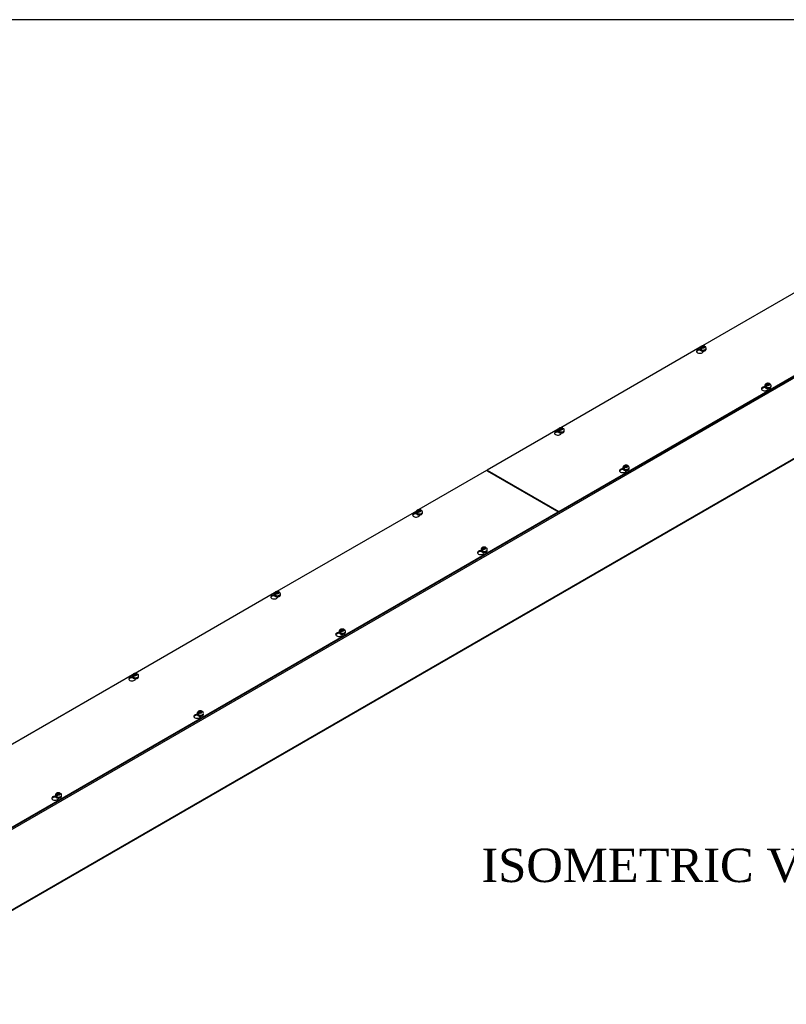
# Model space of a CAD drawing. Header units: inches. Extents: x 1 to 299, y -2 to 199.
# Tile 7 of 8: x 206 to 252, y 140 to 199. Entities that reach past the tile are written whole.
import ezdxf
from ezdxf.enums import TextEntityAlignment as Align

# ---------------------------------------------------------------- set-up
doc = ezdxf.new("R2010")
doc.units = ezdxf.units.IN
doc.header["$MEASUREMENT"] = 0
for name, color, linetype in [('COM56308-3', 7, 'Continuous'), ('COM56349-2', 7, 'Continuous'), ('Default', 7, 'Continuous'), ('SCS19515', 7, 'Continuous')]:
    doc.layers.add(name, color=color, linetype=linetype)
doc.styles.add('SEACAD_Times_New_Roman', font='times.ttf')

# ---------------------------------------------------------------- blocks, each defined once
blk = doc.blocks.new('SE2')
at = {"layer": 'COM56308-3', "color": 7, "linetype": 'Continuous'}
for p, q in [((237.91, 169.51), (280.293, 193.979)), ((237.91, 169.463), (280.293, 193.932)), ((254.851, 184.231), (246.509, 179.415)), ((246.366, 179.332), (238.023, 174.516)), ((246.368, 179.16), (246.368, 179.168)), ((246.373, 179.162), (246.368, 179.16)), ((246.545, 179.076), (246.545, 179.104)), ((250.25, 176.919), (250.25, 176.928)), ((250.254, 176.922), (250.25, 176.919)), ((250.427, 176.835), (250.427, 176.863)), ((237.881, 174.433), (233.631, 171.98)), ((237.883, 174.261), (237.883, 174.269)), ((237.888, 174.263), (237.883, 174.261)), ((238.06, 174.177), (238.06, 174.205)), ((241.764, 172.02), (241.764, 172.029)), ((241.769, 172.023), (241.764, 172.02)), ((233.587, 171.955), (229.538, 169.617)), ((237.866, 169.484), (233.587, 171.955)), ((233.631, 171.98), (237.91, 169.51)), ((233.631, 171.934), (233.631, 171.98)), ((233.631, 171.934), (237.91, 169.463)), ((241.941, 171.936), (241.941, 171.964)), ((195.484, 145.015), (237.866, 169.484)), ((195.484, 144.968), (237.866, 169.438)), ((229.395, 169.534), (221.053, 164.718)), ((229.398, 169.362), (229.398, 169.37)), ((229.402, 169.364), (229.398, 169.362)), ((229.575, 169.278), (229.575, 169.306)), ((237.866, 169.438), (237.866, 169.484)), ((237.91, 169.463), (237.91, 169.51)), ((233.279, 167.121), (233.279, 167.13)), ((233.284, 167.124), (233.279, 167.121)), ((233.456, 167.037), (233.456, 167.065)), ((220.91, 164.635), (212.568, 159.819)), ((220.913, 164.463), (220.913, 164.471)), ((220.917, 164.465), (220.913, 164.463)), ((221.089, 164.379), (221.089, 164.407)), ((224.794, 162.222), (224.794, 162.231)), ((224.799, 162.225), (224.794, 162.222)), ((224.971, 162.138), (224.971, 162.166)), ((212.425, 159.736), (204.082, 154.92)), ((212.427, 159.564), (212.427, 159.572)), ((212.432, 159.566), (212.427, 159.564)), ((212.604, 159.48), (212.604, 159.508)), ((216.309, 157.323), (216.309, 157.332)), ((216.313, 157.326), (216.309, 157.323)), ((216.485, 157.239), (216.485, 157.267)), ((207.823, 152.424), (207.823, 152.433)), ((207.828, 152.427), (207.823, 152.424)), ((208, 152.34), (208, 152.368))]:
    blk.add_line(p, q, dxfattribs=at)
for centre, start_param, end_param in [((246.344, 179.09), 1.535951, 6.405229), ((246.344, 179.043), 1.448753, 2.941717), ((250.225, 176.849), 1.53437, 6.405229), ((250.225, 176.803), 1.448753, 2.941717), ((237.858, 174.191), 1.535951, 6.405229), ((237.858, 174.144), 1.448753, 2.941717), ((241.74, 171.95), 1.53437, 6.405229), ((241.74, 171.904), 1.448753, 2.941717), ((229.373, 169.292), 1.535951, 6.405229), ((229.373, 169.245), 1.448753, 2.941717), ((233.254, 167.051), 1.53437, 6.405229), ((233.254, 167.005), 1.448753, 2.941717), ((220.888, 164.393), 1.535951, 6.405229), ((220.888, 164.346), 1.448753, 2.941717), ((224.769, 162.152), 1.53437, 6.405229), ((224.769, 162.106), 1.448753, 2.941717), ((212.403, 159.494), 1.535951, 6.405229), ((212.403, 159.447), 1.448753, 2.941717), ((216.284, 157.253), 1.53437, 6.405229), ((216.284, 157.207), 1.448753, 2.941717), ((207.799, 152.354), 1.53437, 6.405229), ((207.799, 152.308), 1.448753, 2.941717)]:
    blk.add_ellipse(centre, major_axis=(0.203, 0), ratio=0.57735, start_param=start_param, end_param=end_param, dxfattribs=at)
at = {"layer": 'COM56349-2', "color": 7, "linetype": 'Continuous'}
for p, q in [((280.337, 193.862), (195.484, 144.872)), ((195.466, 140.028), (280.319, 189.018)), ((195.484, 140.067), (280.337, 189.057)), ((250.147, 176.911), (250.037, 176.847)), ((241.662, 172.012), (241.552, 171.948)), ((233.645, 171.926), (233.641, 171.923)), ((233.67, 171.911), (233.666, 171.909)), ((233.959, 171.74), (233.963, 171.742)), ((233.999, 171.717), (234.003, 171.719)), ((237.579, 169.654), (237.575, 169.652)), ((237.866, 169.482), (237.872, 169.485)), ((233.177, 167.113), (233.067, 167.049)), ((224.692, 162.214), (224.582, 162.15)), ((216.206, 157.315), (216.096, 157.251)), ((207.721, 152.416), (207.611, 152.352))]:
    blk.add_line(p, q, dxfattribs=at)
at = {"layer": 'SCS19515', "color": 7, "linetype": 'Continuous'}
for p, q in [((246.349, 179.27), (246.349, 179.221)), ((246.456, 179.261), (246.385, 179.22)), ((246.48, 179.336), (246.449, 179.318)), ((246.48, 179.376), (246.55, 179.376)), ((246.48, 179.336), (246.48, 179.376)), ((246.48, 179.336), (246.48, 179.285)), ((246.48, 179.315), (246.55, 179.315)), ((246.492, 179.294), (246.523, 179.312)), ((246.592, 179.312), (246.523, 179.312)), ((246.58, 179.394), (246.55, 179.376)), ((246.55, 179.315), (246.55, 179.376)), ((246.592, 179.339), (246.55, 179.315)), ((246.592, 179.352), (246.623, 179.369)), ((246.592, 179.352), (246.592, 179.312)), ((246.724, 179.221), (246.724, 179.27)), ((250.23, 177.029), (250.23, 176.98)), ((250.338, 177.02), (250.267, 176.979)), ((250.362, 177.095), (250.331, 177.077)), ((250.362, 177.135), (250.431, 177.135)), ((250.362, 177.095), (250.362, 177.135)), ((250.362, 177.095), (250.362, 177.044)), ((250.362, 177.074), (250.431, 177.074)), ((250.373, 177.053), (250.404, 177.07)), ((250.474, 177.07), (250.404, 177.07)), ((250.462, 177.153), (250.431, 177.135)), ((250.431, 177.074), (250.431, 177.135)), ((250.474, 177.098), (250.431, 177.074)), ((250.474, 177.111), (250.505, 177.128)), ((250.474, 177.111), (250.474, 177.07)), ((250.605, 176.98), (250.605, 177.029)), ((237.863, 174.371), (237.863, 174.322)), ((237.971, 174.362), (237.9, 174.321)), ((237.995, 174.437), (237.964, 174.419)), ((237.995, 174.477), (238.064, 174.477)), ((237.995, 174.437), (237.995, 174.477)), ((237.995, 174.437), (237.995, 174.386)), ((237.995, 174.416), (238.064, 174.416)), ((238.006, 174.395), (238.037, 174.413)), ((238.107, 174.413), (238.037, 174.413)), ((238.095, 174.495), (238.064, 174.477)), ((238.064, 174.416), (238.064, 174.477)), ((238.107, 174.44), (238.064, 174.416)), ((238.107, 174.453), (238.138, 174.471)), ((238.107, 174.453), (238.107, 174.413)), ((238.238, 174.322), (238.238, 174.371)), ((241.745, 172.13), (241.745, 172.081)), ((241.853, 172.121), (241.781, 172.08)), ((241.876, 172.196), (241.846, 172.178)), ((241.876, 172.236), (241.946, 172.236)), ((241.876, 172.196), (241.876, 172.236)), ((241.876, 172.196), (241.876, 172.145)), ((241.876, 172.175), (241.946, 172.175)), ((241.888, 172.154), (241.919, 172.171)), ((241.988, 172.171), (241.919, 172.171)), ((241.977, 172.254), (241.946, 172.236)), ((241.946, 172.175), (241.946, 172.236)), ((241.988, 172.199), (241.946, 172.175)), ((241.988, 172.212), (242.019, 172.229)), ((241.988, 172.212), (241.988, 172.171)), ((242.12, 172.081), (242.12, 172.13)), ((229.378, 169.472), (229.378, 169.423)), ((229.486, 169.463), (229.414, 169.422)), ((229.51, 169.538), (229.479, 169.52)), ((229.51, 169.578), (229.579, 169.578)), ((229.51, 169.538), (229.51, 169.578)), ((229.51, 169.538), (229.51, 169.487)), ((229.51, 169.517), (229.579, 169.517)), ((229.521, 169.496), (229.552, 169.514)), ((229.622, 169.514), (229.552, 169.514)), ((229.61, 169.596), (229.579, 169.578)), ((229.579, 169.517), (229.579, 169.578)), ((229.622, 169.541), (229.579, 169.517)), ((229.622, 169.554), (229.652, 169.572)), ((229.622, 169.554), (229.622, 169.514)), ((229.753, 169.423), (229.753, 169.472)), ((233.391, 167.297), (233.36, 167.279)), ((233.391, 167.337), (233.461, 167.337)), ((233.391, 167.297), (233.391, 167.337)), ((233.391, 167.297), (233.391, 167.246)), ((233.391, 167.276), (233.461, 167.276)), ((233.492, 167.355), (233.461, 167.337)), ((233.461, 167.276), (233.461, 167.337)), ((233.503, 167.3), (233.461, 167.276)), ((233.503, 167.313), (233.534, 167.33)), ((233.503, 167.313), (233.503, 167.272)), ((233.26, 167.231), (233.26, 167.182)), ((233.367, 167.222), (233.296, 167.181)), ((233.403, 167.255), (233.434, 167.272)), ((233.503, 167.272), (233.434, 167.272)), ((233.635, 167.182), (233.635, 167.231)), ((220.893, 164.573), (220.893, 164.524)), ((221, 164.564), (220.929, 164.523)), ((221.024, 164.639), (220.993, 164.621)), ((221.024, 164.679), (221.094, 164.679)), ((221.024, 164.639), (221.024, 164.679)), ((221.024, 164.639), (221.024, 164.588)), ((221.024, 164.618), (221.094, 164.618)), ((221.036, 164.597), (221.067, 164.615)), ((221.136, 164.615), (221.067, 164.615)), ((221.125, 164.697), (221.094, 164.679)), ((221.094, 164.618), (221.094, 164.679)), ((221.136, 164.643), (221.094, 164.618)), ((221.136, 164.655), (221.167, 164.673)), ((221.136, 164.655), (221.136, 164.615)), ((221.268, 164.524), (221.268, 164.573)), ((224.774, 162.332), (224.774, 162.283)), ((224.882, 162.323), (224.811, 162.282)), ((224.906, 162.398), (224.875, 162.38)), ((224.906, 162.438), (224.975, 162.438)), ((224.906, 162.398), (224.906, 162.438)), ((224.906, 162.398), (224.906, 162.347)), ((224.906, 162.377), (224.975, 162.377)), ((224.918, 162.356), (224.948, 162.374)), ((225.018, 162.374), (224.948, 162.374)), ((225.006, 162.456), (224.975, 162.438)), ((224.975, 162.377), (224.975, 162.438)), ((225.018, 162.401), (224.975, 162.377)), ((225.018, 162.414), (225.049, 162.431)), ((225.018, 162.414), (225.018, 162.374)), ((225.149, 162.283), (225.149, 162.332)), ((212.407, 159.674), (212.407, 159.625)), ((212.515, 159.665), (212.444, 159.624)), ((212.539, 159.74), (212.508, 159.722)), ((212.539, 159.78), (212.609, 159.78)), ((212.539, 159.74), (212.539, 159.78)), ((212.539, 159.74), (212.539, 159.689)), ((212.539, 159.719), (212.609, 159.719)), ((212.551, 159.698), (212.581, 159.716)), ((212.651, 159.716), (212.581, 159.716)), ((212.639, 159.798), (212.609, 159.78)), ((212.609, 159.719), (212.609, 159.78)), ((212.651, 159.744), (212.609, 159.719)), ((212.651, 159.756), (212.682, 159.774)), ((212.651, 159.756), (212.651, 159.716)), ((212.782, 159.625), (212.782, 159.674)), ((216.289, 157.433), (216.289, 157.384)), ((216.397, 157.424), (216.325, 157.383)), ((216.421, 157.499), (216.39, 157.481)), ((216.421, 157.539), (216.49, 157.539)), ((216.421, 157.499), (216.421, 157.539)), ((216.421, 157.499), (216.421, 157.448)), ((216.421, 157.478), (216.49, 157.478)), ((216.432, 157.457), (216.463, 157.475)), ((216.533, 157.475), (216.463, 157.475)), ((216.521, 157.557), (216.49, 157.539)), ((216.49, 157.478), (216.49, 157.539)), ((216.533, 157.502), (216.49, 157.478)), ((216.533, 157.515), (216.563, 157.532)), ((216.533, 157.515), (216.533, 157.475)), ((216.664, 157.384), (216.664, 157.433)), ((207.935, 152.6), (207.905, 152.582)), ((207.935, 152.64), (208.005, 152.64)), ((207.935, 152.6), (207.935, 152.64)), ((207.935, 152.6), (207.935, 152.549)), ((207.935, 152.579), (208.005, 152.579)), ((207.947, 152.558), (207.978, 152.576)), ((208.047, 152.576), (207.978, 152.576)), ((208.036, 152.658), (208.005, 152.64)), ((208.005, 152.579), (208.005, 152.64)), ((208.047, 152.603), (208.005, 152.579)), ((208.047, 152.616), (208.078, 152.634)), ((208.047, 152.616), (208.047, 152.576)), ((207.804, 152.534), (207.804, 152.485)), ((207.912, 152.525), (207.84, 152.484)), ((208.179, 152.485), (208.179, 152.534))]:
    blk.add_line(p, q, dxfattribs=at)
for centre, radius, start, end in [((246.527, 179.197), 0.144, 122.64314, 170.97254), ((246.569, 179.173), 0.144, 122.64346, 170.97222), ((246.597, 179.272), 0.125, 359.54909, 52.50706), ((250.408, 176.956), 0.144, 122.64314, 170.97254), ((250.451, 176.932), 0.144, 122.64346, 170.97222), ((250.479, 177.031), 0.125, 359.54909, 52.50706), ((238.041, 174.298), 0.144, 122.64314, 170.97254), ((238.084, 174.274), 0.144, 122.64346, 170.97222), ((238.112, 174.373), 0.125, 359.54909, 52.50706), ((241.923, 172.057), 0.144, 122.64314, 170.97254), ((241.966, 172.033), 0.144, 122.64346, 170.97222), ((241.994, 172.132), 0.125, 359.54909, 52.50706), ((229.556, 169.399), 0.144, 122.64314, 170.97254), ((229.599, 169.375), 0.144, 122.64346, 170.97222), ((229.627, 169.474), 0.125, 359.54909, 52.50706), ((233.438, 167.158), 0.144, 122.64314, 170.97254), ((233.509, 167.233), 0.125, 359.54909, 52.50706), ((233.48, 167.134), 0.144, 122.64346, 170.97222), ((221.071, 164.5), 0.144, 122.64314, 170.97254), ((221.113, 164.476), 0.144, 122.64346, 170.97222), ((221.142, 164.575), 0.125, 359.54909, 52.50706), ((224.953, 162.259), 0.144, 122.64314, 170.97254), ((224.995, 162.235), 0.144, 122.64346, 170.97222), ((225.023, 162.334), 0.125, 359.54909, 52.50706), ((212.586, 159.601), 0.144, 122.64314, 170.97254), ((212.628, 159.577), 0.144, 122.64346, 170.97222), ((212.656, 159.676), 0.125, 359.54909, 52.50706), ((216.467, 157.36), 0.144, 122.64314, 170.97254), ((216.51, 157.336), 0.144, 122.64346, 170.97222), ((216.538, 157.435), 0.125, 359.54909, 52.50706), ((207.982, 152.461), 0.144, 122.64314, 170.97254), ((208.024, 152.437), 0.144, 122.64346, 170.97222), ((208.053, 152.536), 0.125, 359.54909, 52.50706)]:
    blk.add_arc(centre, radius, start, end, dxfattribs=at)
for centre, major_axis, start_param, end_param in [((246.536, 179.27), (0.188, 0), 3.143306, 6.283185), ((246.536, 179.221), (-0.188, 0), 0, 3.122245), ((246.536, 179.283), (-0.186, 0), 0.623612, 0.947184), ((246.536, 179.344), (0.0975, 0), 1.098165, 3.614224), ((246.536, 179.344), (-0.0975, 0), 1.098165, 3.614224), ((246.536, 179.27), (0.188, 0), 0, 0.001663), ((246.536, 179.221), (-0.188, 0), 3.122245, 3.141593), ((250.418, 177.029), (0.187, 0), 3.143306, 6.283185), ((250.418, 176.98), (-0.187, 0), 0, 3.122245), ((250.418, 177.042), (-0.186, 0), 0.623612, 0.947184), ((250.418, 177.103), (0.0975, 0), 1.098165, 3.614224), ((250.418, 177.103), (-0.0975, 0), 1.098165, 3.614224), ((250.418, 177.029), (0.187, 0), 0, 0.001663), ((250.418, 176.98), (-0.187, 0), 3.122245, 3.141593), ((238.051, 174.371), (0.187, 0), 3.143306, 6.283185), ((238.051, 174.445), (0.0975, 0), 1.098165, 3.614224), ((238.051, 174.445), (-0.0975, 0), 1.098165, 3.614224), ((238.051, 174.371), (0.187, 0), 0, 0.001663), ((238.051, 174.322), (-0.187, 0), 0, 3.122245), ((238.051, 174.384), (-0.186, 0), 0.623612, 0.947184), ((238.051, 174.322), (-0.187, 0), 3.122245, 3.141593), ((241.932, 172.13), (0.187, 0), 3.143306, 6.283185), ((241.932, 172.081), (-0.187, 0), 0, 3.122245), ((241.932, 172.143), (-0.186, 0), 0.623612, 0.947184), ((241.932, 172.204), (0.0975, 0), 1.098165, 3.614224), ((241.932, 172.204), (-0.0975, 0), 1.098165, 3.614224), ((241.932, 172.13), (0.187, 0), 0, 0.001663), ((241.932, 172.081), (-0.187, 0), 3.122245, 3.141593), ((229.566, 169.472), (0.188, 0), 3.143306, 6.283185), ((229.566, 169.423), (-0.187, 0), 0, 3.122245), ((229.566, 169.485), (-0.186, 0), 0.623612, 0.947184), ((229.566, 169.546), (0.0975, 0), 1.098165, 3.614224), ((229.566, 169.546), (-0.0975, 0), 1.098165, 3.614224), ((229.566, 169.472), (0.188, 0), 0, 0.001663), ((229.566, 169.423), (-0.187, 0), 3.122245, 3.141593), ((233.447, 167.305), (0.0975, 0), 1.098165, 3.614224), ((233.447, 167.305), (-0.0975, 0), 1.098165, 3.614224), ((233.447, 167.231), (0.187, 0), 3.143306, 6.283185), ((233.447, 167.182), (-0.187, 0), 0, 3.122245), ((233.447, 167.244), (-0.186, 0), 0.623612, 0.947184), ((233.447, 167.231), (0.187, 0), 0, 0.001663), ((233.447, 167.182), (-0.187, 0), 3.122245, 3.141593), ((221.08, 164.573), (0.187, 0), 3.143306, 6.283185), ((221.08, 164.524), (-0.188, 0), 0, 3.122245), ((221.08, 164.586), (-0.186, 0), 0.623612, 0.947184), ((221.08, 164.647), (0.0975, 0), 1.098165, 3.614224), ((221.08, 164.647), (-0.0975, 0), 1.098165, 3.614224), ((221.08, 164.573), (0.187, 0), 0, 0.001663), ((221.08, 164.524), (-0.188, 0), 3.122245, 3.141593), ((224.962, 162.332), (0.187, 0), 3.143306, 6.283185), ((224.962, 162.283), (-0.188, 0), 0, 3.122245), ((224.962, 162.345), (-0.186, 0), 0.623612, 0.947184), ((224.962, 162.406), (0.0975, 0), 1.098165, 3.614224), ((224.962, 162.406), (-0.0975, 0), 1.098165, 3.614224), ((224.962, 162.332), (0.187, 0), 0, 0.001663), ((224.962, 162.283), (-0.188, 0), 3.122245, 3.141593), ((212.595, 159.674), (0.187, 0), 3.143306, 6.283185), ((212.595, 159.625), (-0.187, 0), 0, 3.122245), ((212.595, 159.687), (-0.186, 0), 0.623612, 0.947184), ((212.595, 159.748), (0.0975, 0), 1.098165, 3.614224), ((212.595, 159.748), (-0.0975, 0), 1.098165, 3.614224), ((212.595, 159.674), (0.187, 0), 0, 0.001663), ((212.595, 159.625), (-0.187, 0), 3.122245, 3.141593), ((216.477, 157.433), (0.187, 0), 3.143306, 6.283185), ((216.477, 157.384), (-0.188, 0), 0, 3.122245), ((216.477, 157.446), (-0.186, 0), 0.623612, 0.947184), ((216.477, 157.507), (0.0975, 0), 1.098165, 3.614224), ((216.477, 157.507), (-0.0975, 0), 1.098165, 3.614224), ((216.477, 157.433), (0.187, 0), 0, 0.001663), ((216.477, 157.384), (-0.188, 0), 3.122245, 3.141593), ((207.991, 152.608), (0.0975, 0), 1.098165, 3.614224), ((207.991, 152.608), (-0.0975, 0), 1.098165, 3.614224), ((207.991, 152.534), (0.188, 0), 3.143306, 6.283185), ((207.991, 152.485), (-0.188, 0), 0, 3.122245), ((207.991, 152.547), (-0.186, 0), 0.623612, 0.947184), ((207.991, 152.534), (0.188, 0), 0, 0.001663), ((207.991, 152.485), (-0.188, 0), 3.122245, 3.141593)]:
    blk.add_ellipse(centre, major_axis=major_axis, ratio=0.57735, start_param=start_param, end_param=end_param, dxfattribs=at)
for points, knots in [([(246.623, 179.401), (246.62, 179.402), (246.609, 179.407), (246.584, 179.413), (246.55, 179.417), (246.515, 179.417), (246.481, 179.411), (246.448, 179.402), (246.419, 179.387), (246.395, 179.37), (246.375, 179.349), (246.361, 179.326), (246.352, 179.301), (246.348, 179.281), (246.349, 179.272), (246.349, 179.27)], [0, 0, 0, 0, 0.019262, 0.112084, 0.205821, 0.299966, 0.395401, 0.493199, 0.584145, 0.671373, 0.754059, 0.833451, 0.910978, 0.987755, 1, 1, 1, 1]), ([(246.349, 179.222), (246.349, 179.221), (246.348, 179.213), (246.352, 179.197), (246.361, 179.176), (246.376, 179.157), (246.396, 179.14), (246.422, 179.126), (246.451, 179.114), (246.483, 179.107), (246.517, 179.102), (246.552, 179.102), (246.586, 179.106), (246.619, 179.114), (246.649, 179.125), (246.675, 179.14), (246.697, 179.158), (246.712, 179.178), (246.722, 179.199), (246.723, 179.212), (246.723, 179.219)], [0, 0, 0, 0, 0.004591, 0.05958, 0.114128, 0.170023, 0.22828, 0.288456, 0.349425, 0.410304, 0.47099, 0.531583, 0.592246, 0.653109, 0.714363, 0.776172, 0.838515, 0.900442, 0.953761, 1, 1, 1, 1]), ([(246.645, 179.37), (246.644, 179.374), (246.643, 179.378), (246.641, 179.384), (246.639, 179.387), (246.635, 179.393), (246.633, 179.395), (246.628, 179.399), (246.625, 179.4), (246.62, 179.402), (246.616, 179.403), (246.61, 179.403), (246.606, 179.403), (246.599, 179.402), (246.595, 179.401), (246.588, 179.398), (246.584, 179.396), (246.58, 179.394)], [0, 0, 0, 0, 0.125, 0.125, 0.25, 0.25, 0.375, 0.375, 0.5, 0.5, 0.625, 0.625, 0.75, 0.75, 0.875, 0.875, 1, 1, 1, 1]), ([(246.623, 179.369), (246.627, 179.372), (246.63, 179.374), (246.638, 179.376), (246.642, 179.377), (246.649, 179.379), (246.652, 179.379), (246.659, 179.378), (246.662, 179.378), (246.668, 179.376), (246.67, 179.374), (246.673, 179.372), (246.674, 179.372), (246.674, 179.372)], [0, 0, 0, 0, 0.125, 0.125, 0.25, 0.25, 0.375, 0.375, 0.5, 0.5, 0.625, 0.625, 0.6404921, 0.6404921, 0.6404921, 0.6404921]), ([(250.504, 177.16), (250.502, 177.161), (250.491, 177.166), (250.466, 177.172), (250.432, 177.176), (250.397, 177.176), (250.362, 177.17), (250.33, 177.161), (250.301, 177.146), (250.277, 177.129), (250.257, 177.108), (250.242, 177.085), (250.233, 177.06), (250.23, 177.04), (250.23, 177.03), (250.231, 177.029)], [0, 0, 0, 0, 0.019262, 0.112084, 0.205821, 0.299966, 0.395401, 0.493199, 0.584145, 0.671373, 0.754059, 0.833451, 0.910978, 0.987755, 1, 1, 1, 1]), ([(250.23, 176.981), (250.23, 176.98), (250.229, 176.972), (250.233, 176.956), (250.242, 176.935), (250.258, 176.916), (250.278, 176.899), (250.303, 176.885), (250.333, 176.873), (250.365, 176.865), (250.399, 176.861), (250.434, 176.861), (250.468, 176.865), (250.5, 176.873), (250.53, 176.884), (250.557, 176.899), (250.579, 176.917), (250.594, 176.937), (250.603, 176.958), (250.604, 176.971), (250.605, 176.978)], [0, 0, 0, 0, 0.004591, 0.05958, 0.114128, 0.170023, 0.22828, 0.288456, 0.349425, 0.410304, 0.47099, 0.531583, 0.592246, 0.653109, 0.714363, 0.776172, 0.838515, 0.900442, 0.953761, 1, 1, 1, 1]), ([(250.526, 177.129), (250.526, 177.133), (250.525, 177.136), (250.522, 177.143), (250.521, 177.146), (250.517, 177.152), (250.515, 177.154), (250.51, 177.158), (250.507, 177.159), (250.501, 177.161), (250.498, 177.162), (250.491, 177.162), (250.488, 177.162), (250.481, 177.161), (250.477, 177.16), (250.47, 177.157), (250.466, 177.155), (250.462, 177.153)], [0, 0, 0, 0, 0.125, 0.125, 0.25, 0.25, 0.375, 0.375, 0.5, 0.5, 0.625, 0.625, 0.75, 0.75, 0.875, 0.875, 1, 1, 1, 1]), ([(250.505, 177.128), (250.508, 177.131), (250.512, 177.132), (250.52, 177.135), (250.523, 177.136), (250.53, 177.138), (250.534, 177.138), (250.54, 177.137), (250.544, 177.137), (250.549, 177.135), (250.552, 177.133), (250.555, 177.131), (250.555, 177.131), (250.556, 177.13)], [0, 0, 0, 0, 0.125, 0.125, 0.25, 0.25, 0.375, 0.375, 0.5, 0.5, 0.625, 0.625, 0.6404921, 0.6404921, 0.6404921, 0.6404921]), ([(238.137, 174.502), (238.135, 174.503), (238.124, 174.508), (238.099, 174.514), (238.065, 174.518), (238.03, 174.518), (237.995, 174.512), (237.963, 174.503), (237.934, 174.488), (237.91, 174.471), (237.89, 174.45), (237.875, 174.427), (237.866, 174.402), (237.863, 174.382), (237.864, 174.373), (237.864, 174.371)], [0, 0, 0, 0, 0.019262, 0.112084, 0.205821, 0.299966, 0.395401, 0.493199, 0.584145, 0.671373, 0.754059, 0.833451, 0.910978, 0.987755, 1, 1, 1, 1]), ([(238.16, 174.471), (238.159, 174.475), (238.158, 174.479), (238.155, 174.485), (238.154, 174.488), (238.15, 174.494), (238.148, 174.496), (238.143, 174.5), (238.14, 174.501), (238.134, 174.503), (238.131, 174.504), (238.124, 174.504), (238.121, 174.504), (238.114, 174.503), (238.11, 174.502), (238.103, 174.499), (238.099, 174.497), (238.095, 174.495)], [0, 0, 0, 0, 0.125, 0.125, 0.25, 0.25, 0.375, 0.375, 0.5, 0.5, 0.625, 0.625, 0.75, 0.75, 0.875, 0.875, 1, 1, 1, 1]), ([(238.138, 174.471), (238.141, 174.473), (238.145, 174.475), (238.153, 174.477), (238.156, 174.478), (238.163, 174.48), (238.167, 174.48), (238.174, 174.479), (238.177, 174.479), (238.182, 174.477), (238.185, 174.475), (238.188, 174.473), (238.188, 174.473), (238.189, 174.473)], [0, 0, 0, 0, 0.125, 0.125, 0.25, 0.25, 0.375, 0.375, 0.5, 0.5, 0.625, 0.625, 0.6404921, 0.6404921, 0.6404921, 0.6404921]), ([(237.864, 174.323), (237.863, 174.322), (237.862, 174.314), (237.866, 174.298), (237.875, 174.278), (237.891, 174.258), (237.911, 174.241), (237.936, 174.227), (237.966, 174.215), (237.998, 174.208), (238.032, 174.204), (238.067, 174.203), (238.101, 174.207), (238.133, 174.215), (238.163, 174.226), (238.19, 174.241), (238.212, 174.259), (238.227, 174.279), (238.236, 174.3), (238.237, 174.313), (238.238, 174.32)], [0, 0, 0, 0, 0.004591, 0.05958, 0.114128, 0.170023, 0.22828, 0.288456, 0.349425, 0.410304, 0.47099, 0.531583, 0.592246, 0.653109, 0.714363, 0.776172, 0.838515, 0.900442, 0.953761, 1, 1, 1, 1]), ([(241.745, 172.082), (241.745, 172.081), (241.744, 172.073), (241.748, 172.057), (241.757, 172.036), (241.772, 172.017), (241.793, 172), (241.818, 171.986), (241.847, 171.974), (241.88, 171.966), (241.914, 171.962), (241.948, 171.962), (241.983, 171.966), (242.015, 171.974), (242.045, 171.985), (242.071, 172), (242.093, 172.018), (242.109, 172.038), (242.118, 172.059), (242.119, 172.072), (242.119, 172.079)], [0, 0, 0, 0, 0.004591, 0.05958, 0.114128, 0.170023, 0.22828, 0.288456, 0.349425, 0.410304, 0.47099, 0.531583, 0.592246, 0.653109, 0.714363, 0.776172, 0.838515, 0.900442, 0.953761, 1, 1, 1, 1]), ([(242.019, 172.261), (242.017, 172.262), (242.006, 172.267), (241.98, 172.273), (241.947, 172.277), (241.912, 172.277), (241.877, 172.271), (241.845, 172.262), (241.816, 172.247), (241.791, 172.23), (241.772, 172.209), (241.757, 172.186), (241.748, 172.161), (241.744, 172.141), (241.745, 172.131), (241.745, 172.13)], [0, 0, 0, 0, 0.019262, 0.112084, 0.205821, 0.299966, 0.395401, 0.493199, 0.584145, 0.671373, 0.754059, 0.833451, 0.910978, 0.987755, 1, 1, 1, 1]), ([(242.041, 172.23), (242.041, 172.234), (242.04, 172.237), (242.037, 172.244), (242.035, 172.247), (242.032, 172.253), (242.029, 172.255), (242.024, 172.259), (242.022, 172.26), (242.016, 172.262), (242.013, 172.263), (242.006, 172.263), (242.003, 172.263), (241.996, 172.262), (241.992, 172.261), (241.984, 172.258), (241.981, 172.256), (241.977, 172.254)], [0, 0, 0, 0, 0.125, 0.125, 0.25, 0.25, 0.375, 0.375, 0.5, 0.5, 0.625, 0.625, 0.75, 0.75, 0.875, 0.875, 1, 1, 1, 1]), ([(242.019, 172.229), (242.023, 172.232), (242.027, 172.233), (242.034, 172.236), (242.038, 172.237), (242.045, 172.239), (242.049, 172.239), (242.055, 172.238), (242.058, 172.238), (242.064, 172.236), (242.067, 172.234), (242.07, 172.232), (242.07, 172.232), (242.07, 172.231)], [0, 0, 0, 0, 0.125, 0.125, 0.25, 0.25, 0.375, 0.375, 0.5, 0.5, 0.625, 0.625, 0.6404921, 0.6404921, 0.6404921, 0.6404921]), ([(229.378, 169.424), (229.378, 169.423), (229.377, 169.415), (229.381, 169.399), (229.39, 169.379), (229.405, 169.359), (229.426, 169.342), (229.451, 169.328), (229.48, 169.316), (229.513, 169.309), (229.547, 169.305), (229.581, 169.304), (229.616, 169.308), (229.648, 169.316), (229.678, 169.327), (229.705, 169.342), (229.726, 169.36), (229.742, 169.38), (229.751, 169.401), (229.752, 169.414), (229.752, 169.421)], [0, 0, 0, 0, 0.004591, 0.05958, 0.114128, 0.170023, 0.22828, 0.288456, 0.349425, 0.410304, 0.47099, 0.531583, 0.592246, 0.653109, 0.714363, 0.776172, 0.838515, 0.900442, 0.953761, 1, 1, 1, 1]), ([(229.652, 169.603), (229.65, 169.604), (229.639, 169.609), (229.614, 169.615), (229.58, 169.619), (229.545, 169.619), (229.51, 169.614), (229.478, 169.604), (229.449, 169.59), (229.424, 169.572), (229.405, 169.551), (229.39, 169.528), (229.381, 169.503), (229.377, 169.483), (229.378, 169.474), (229.378, 169.472)], [0, 0, 0, 0, 0.019262, 0.112084, 0.205821, 0.299966, 0.395401, 0.493199, 0.584145, 0.671373, 0.754059, 0.833451, 0.910978, 0.987755, 1, 1, 1, 1]), ([(229.674, 169.572), (229.674, 169.576), (229.673, 169.58), (229.67, 169.586), (229.668, 169.589), (229.665, 169.595), (229.662, 169.597), (229.657, 169.601), (229.655, 169.602), (229.649, 169.604), (229.646, 169.605), (229.639, 169.605), (229.636, 169.605), (229.629, 169.604), (229.625, 169.603), (229.617, 169.6), (229.614, 169.598), (229.61, 169.596)], [0, 0, 0, 0, 0.125, 0.125, 0.25, 0.25, 0.375, 0.375, 0.5, 0.5, 0.625, 0.625, 0.75, 0.75, 0.875, 0.875, 1, 1, 1, 1]), ([(229.652, 169.572), (229.656, 169.574), (229.66, 169.576), (229.667, 169.578), (229.671, 169.579), (229.678, 169.581), (229.682, 169.581), (229.688, 169.58), (229.691, 169.58), (229.697, 169.578), (229.7, 169.576), (229.703, 169.574), (229.703, 169.574), (229.703, 169.574)], [0, 0, 0, 0, 0.125, 0.125, 0.25, 0.25, 0.375, 0.375, 0.5, 0.5, 0.625, 0.625, 0.6404921, 0.6404921, 0.6404921, 0.6404921]), ([(233.534, 167.362), (233.532, 167.363), (233.52, 167.368), (233.495, 167.374), (233.462, 167.378), (233.426, 167.378), (233.392, 167.372), (233.359, 167.363), (233.33, 167.348), (233.306, 167.331), (233.286, 167.31), (233.272, 167.287), (233.263, 167.262), (233.259, 167.242), (233.26, 167.233), (233.26, 167.231)], [0, 0, 0, 0, 0.019262, 0.112084, 0.205821, 0.299966, 0.395401, 0.493199, 0.584145, 0.671373, 0.754059, 0.833451, 0.910978, 0.987755, 1, 1, 1, 1]), ([(233.556, 167.331), (233.555, 167.335), (233.554, 167.339), (233.552, 167.345), (233.55, 167.348), (233.546, 167.354), (233.544, 167.356), (233.539, 167.36), (233.536, 167.361), (233.531, 167.363), (233.527, 167.364), (233.521, 167.364), (233.517, 167.364), (233.51, 167.363), (233.507, 167.362), (233.499, 167.359), (233.495, 167.357), (233.492, 167.355)], [0, 0, 0, 0, 0.125, 0.125, 0.25, 0.25, 0.375, 0.375, 0.5, 0.5, 0.625, 0.625, 0.75, 0.75, 0.875, 0.875, 1, 1, 1, 1]), ([(233.534, 167.33), (233.538, 167.333), (233.542, 167.334), (233.549, 167.337), (233.553, 167.338), (233.56, 167.34), (233.563, 167.34), (233.57, 167.339), (233.573, 167.339), (233.579, 167.337), (233.582, 167.335), (233.584, 167.333), (233.585, 167.333), (233.585, 167.333)], [0, 0, 0, 0, 0.125, 0.125, 0.25, 0.25, 0.375, 0.375, 0.5, 0.5, 0.625, 0.625, 0.6404921, 0.6404921, 0.6404921, 0.6404921]), ([(233.26, 167.183), (233.26, 167.182), (233.259, 167.174), (233.263, 167.158), (233.272, 167.137), (233.287, 167.118), (233.307, 167.101), (233.333, 167.087), (233.362, 167.075), (233.394, 167.067), (233.429, 167.063), (233.463, 167.063), (233.497, 167.067), (233.53, 167.075), (233.56, 167.086), (233.586, 167.101), (233.608, 167.119), (233.623, 167.139), (233.633, 167.16), (233.634, 167.173), (233.634, 167.18)], [0, 0, 0, 0, 0.004591, 0.05958, 0.114128, 0.170023, 0.22828, 0.288456, 0.349425, 0.410304, 0.47099, 0.531583, 0.592246, 0.653109, 0.714363, 0.776172, 0.838515, 0.900442, 0.953761, 1, 1, 1, 1]), ([(221.167, 164.704), (221.165, 164.705), (221.153, 164.71), (221.128, 164.716), (221.095, 164.72), (221.06, 164.72), (221.025, 164.715), (220.992, 164.705), (220.963, 164.691), (220.939, 164.673), (220.92, 164.652), (220.905, 164.629), (220.896, 164.604), (220.892, 164.584), (220.893, 164.575), (220.893, 164.573)], [0, 0, 0, 0, 0.019262, 0.112084, 0.205821, 0.299966, 0.395401, 0.493199, 0.584145, 0.671373, 0.754059, 0.833451, 0.910978, 0.987755, 1, 1, 1, 1]), ([(220.893, 164.525), (220.893, 164.524), (220.892, 164.516), (220.896, 164.5), (220.905, 164.48), (220.92, 164.46), (220.94, 164.443), (220.966, 164.429), (220.995, 164.417), (221.028, 164.41), (221.062, 164.406), (221.096, 164.405), (221.13, 164.409), (221.163, 164.417), (221.193, 164.428), (221.219, 164.443), (221.241, 164.461), (221.256, 164.481), (221.266, 164.502), (221.267, 164.515), (221.267, 164.522)], [0, 0, 0, 0, 0.004591, 0.05958, 0.114128, 0.170023, 0.22828, 0.288456, 0.349425, 0.410304, 0.47099, 0.531583, 0.592246, 0.653109, 0.714363, 0.776172, 0.838515, 0.900442, 0.953761, 1, 1, 1, 1]), ([(221.189, 164.673), (221.188, 164.677), (221.187, 164.681), (221.185, 164.687), (221.183, 164.69), (221.179, 164.696), (221.177, 164.698), (221.172, 164.702), (221.17, 164.703), (221.164, 164.705), (221.16, 164.706), (221.154, 164.706), (221.15, 164.706), (221.143, 164.705), (221.14, 164.704), (221.132, 164.701), (221.128, 164.699), (221.125, 164.697)], [0, 0, 0, 0, 0.125, 0.125, 0.25, 0.25, 0.375, 0.375, 0.5, 0.5, 0.625, 0.625, 0.75, 0.75, 0.875, 0.875, 1, 1, 1, 1]), ([(221.167, 164.673), (221.171, 164.675), (221.175, 164.677), (221.182, 164.679), (221.186, 164.68), (221.193, 164.682), (221.196, 164.682), (221.203, 164.682), (221.206, 164.681), (221.212, 164.679), (221.215, 164.677), (221.217, 164.675), (221.218, 164.675), (221.218, 164.675)], [0, 0, 0, 0, 0.125, 0.125, 0.25, 0.25, 0.375, 0.375, 0.5, 0.5, 0.625, 0.625, 0.6404921, 0.6404921, 0.6404921, 0.6404921]), ([(225.048, 162.463), (225.046, 162.464), (225.035, 162.469), (225.01, 162.475), (224.976, 162.479), (224.941, 162.479), (224.907, 162.473), (224.874, 162.464), (224.845, 162.449), (224.821, 162.432), (224.801, 162.411), (224.786, 162.388), (224.778, 162.363), (224.774, 162.343), (224.775, 162.334), (224.775, 162.332)], [0, 0, 0, 0, 0.019262, 0.112084, 0.205821, 0.299966, 0.395401, 0.493199, 0.584145, 0.671373, 0.754059, 0.833451, 0.910978, 0.987755, 1, 1, 1, 1]), ([(224.775, 162.284), (224.775, 162.283), (224.774, 162.275), (224.777, 162.259), (224.787, 162.238), (224.802, 162.219), (224.822, 162.202), (224.847, 162.188), (224.877, 162.176), (224.909, 162.169), (224.943, 162.164), (224.978, 162.164), (225.012, 162.168), (225.045, 162.176), (225.075, 162.187), (225.101, 162.202), (225.123, 162.22), (225.138, 162.24), (225.147, 162.261), (225.148, 162.274), (225.149, 162.281)], [0, 0, 0, 0, 0.004591, 0.05958, 0.114128, 0.170023, 0.22828, 0.288456, 0.349425, 0.410304, 0.47099, 0.531583, 0.592246, 0.653109, 0.714363, 0.776172, 0.838515, 0.900442, 0.953761, 1, 1, 1, 1]), ([(225.071, 162.432), (225.07, 162.436), (225.069, 162.44), (225.066, 162.446), (225.065, 162.449), (225.061, 162.455), (225.059, 162.457), (225.054, 162.461), (225.051, 162.462), (225.045, 162.464), (225.042, 162.465), (225.036, 162.465), (225.032, 162.465), (225.025, 162.464), (225.021, 162.463), (225.014, 162.46), (225.01, 162.458), (225.006, 162.456)], [0, 0, 0, 0, 0.125, 0.125, 0.25, 0.25, 0.375, 0.375, 0.5, 0.5, 0.625, 0.625, 0.75, 0.75, 0.875, 0.875, 1, 1, 1, 1]), ([(225.049, 162.431), (225.052, 162.434), (225.056, 162.436), (225.064, 162.438), (225.067, 162.439), (225.075, 162.441), (225.078, 162.441), (225.085, 162.44), (225.088, 162.44), (225.094, 162.438), (225.096, 162.436), (225.099, 162.434), (225.099, 162.434), (225.1, 162.434)], [0, 0, 0, 0, 0.125, 0.125, 0.25, 0.25, 0.375, 0.375, 0.5, 0.5, 0.625, 0.625, 0.6404921, 0.6404921, 0.6404921, 0.6404921]), ([(212.682, 159.805), (212.679, 159.806), (212.668, 159.811), (212.643, 159.817), (212.609, 159.821), (212.574, 159.821), (212.54, 159.816), (212.507, 159.806), (212.478, 159.792), (212.454, 159.774), (212.434, 159.753), (212.419, 159.73), (212.411, 159.705), (212.407, 159.685), (212.408, 159.676), (212.408, 159.674)], [0, 0, 0, 0, 0.019262, 0.112084, 0.205821, 0.299966, 0.395401, 0.493199, 0.584145, 0.671373, 0.754059, 0.833451, 0.910978, 0.987755, 1, 1, 1, 1]), ([(212.408, 159.626), (212.408, 159.625), (212.407, 159.617), (212.41, 159.601), (212.42, 159.581), (212.435, 159.561), (212.455, 159.544), (212.48, 159.53), (212.51, 159.518), (212.542, 159.511), (212.576, 159.507), (212.611, 159.506), (212.645, 159.51), (212.678, 159.518), (212.708, 159.529), (212.734, 159.544), (212.756, 159.562), (212.771, 159.582), (212.78, 159.603), (212.781, 159.616), (212.782, 159.623)], [0, 0, 0, 0, 0.004591, 0.05958, 0.114128, 0.170023, 0.22828, 0.288456, 0.349425, 0.410304, 0.47099, 0.531583, 0.592246, 0.653109, 0.714363, 0.776172, 0.838515, 0.900442, 0.953761, 1, 1, 1, 1]), ([(212.704, 159.774), (212.703, 159.778), (212.702, 159.782), (212.699, 159.788), (212.698, 159.791), (212.694, 159.797), (212.692, 159.799), (212.687, 159.803), (212.684, 159.804), (212.678, 159.806), (212.675, 159.807), (212.669, 159.807), (212.665, 159.807), (212.658, 159.806), (212.654, 159.805), (212.647, 159.802), (212.643, 159.8), (212.639, 159.798)], [0, 0, 0, 0, 0.125, 0.125, 0.25, 0.25, 0.375, 0.375, 0.5, 0.5, 0.625, 0.625, 0.75, 0.75, 0.875, 0.875, 1, 1, 1, 1]), ([(212.682, 159.774), (212.686, 159.776), (212.689, 159.778), (212.697, 159.78), (212.7, 159.782), (212.708, 159.783), (212.711, 159.783), (212.718, 159.783), (212.721, 159.782), (212.727, 159.78), (212.729, 159.778), (212.732, 159.776), (212.732, 159.776), (212.733, 159.776)], [0, 0, 0, 0, 0.125, 0.125, 0.25, 0.25, 0.375, 0.375, 0.5, 0.5, 0.625, 0.625, 0.6404921, 0.6404921, 0.6404921, 0.6404921]), ([(216.289, 157.385), (216.289, 157.384), (216.288, 157.376), (216.292, 157.36), (216.301, 157.339), (216.317, 157.32), (216.337, 157.303), (216.362, 157.289), (216.392, 157.277), (216.424, 157.27), (216.458, 157.265), (216.493, 157.265), (216.527, 157.269), (216.559, 157.277), (216.589, 157.288), (216.616, 157.303), (216.638, 157.321), (216.653, 157.341), (216.662, 157.362), (216.663, 157.375), (216.664, 157.382)], [0, 0, 0, 0, 0.004591, 0.05958, 0.114128, 0.170023, 0.22828, 0.288456, 0.349425, 0.410304, 0.47099, 0.531583, 0.592246, 0.653109, 0.714363, 0.776172, 0.838515, 0.900442, 0.953761, 1, 1, 1, 1]), ([(216.563, 157.564), (216.561, 157.565), (216.55, 157.57), (216.525, 157.576), (216.491, 157.58), (216.456, 157.58), (216.421, 157.574), (216.389, 157.565), (216.36, 157.55), (216.335, 157.533), (216.316, 157.512), (216.301, 157.489), (216.292, 157.464), (216.288, 157.444), (216.289, 157.435), (216.29, 157.433)], [0, 0, 0, 0, 0.019262, 0.112084, 0.205821, 0.299966, 0.395401, 0.493199, 0.584145, 0.671373, 0.754059, 0.833451, 0.910978, 0.987755, 1, 1, 1, 1]), ([(216.585, 157.533), (216.585, 157.537), (216.584, 157.541), (216.581, 157.547), (216.58, 157.55), (216.576, 157.556), (216.574, 157.558), (216.569, 157.562), (216.566, 157.563), (216.56, 157.565), (216.557, 157.566), (216.55, 157.566), (216.547, 157.566), (216.54, 157.565), (216.536, 157.564), (216.529, 157.561), (216.525, 157.559), (216.521, 157.557)], [0, 0, 0, 0, 0.125, 0.125, 0.25, 0.25, 0.375, 0.375, 0.5, 0.5, 0.625, 0.625, 0.75, 0.75, 0.875, 0.875, 1, 1, 1, 1]), ([(216.563, 157.532), (216.567, 157.535), (216.571, 157.537), (216.578, 157.539), (216.582, 157.54), (216.589, 157.542), (216.593, 157.542), (216.599, 157.541), (216.602, 157.541), (216.608, 157.539), (216.611, 157.537), (216.614, 157.535), (216.614, 157.535), (216.614, 157.535)], [0, 0, 0, 0, 0.125, 0.125, 0.25, 0.25, 0.375, 0.375, 0.5, 0.5, 0.625, 0.625, 0.6404921, 0.6404921, 0.6404921, 0.6404921]), ([(208.078, 152.665), (208.076, 152.666), (208.064, 152.671), (208.039, 152.677), (208.006, 152.681), (207.971, 152.681), (207.936, 152.675), (207.903, 152.666), (207.875, 152.651), (207.85, 152.634), (207.831, 152.613), (207.816, 152.59), (207.807, 152.565), (207.803, 152.545), (207.804, 152.536), (207.804, 152.534)], [0, 0, 0, 0, 0.019262, 0.112084, 0.205821, 0.299966, 0.395401, 0.493199, 0.584145, 0.671373, 0.754059, 0.833451, 0.910978, 0.987755, 1, 1, 1, 1]), ([(208.1, 152.634), (208.099, 152.638), (208.098, 152.642), (208.096, 152.648), (208.094, 152.651), (208.09, 152.657), (208.088, 152.659), (208.083, 152.663), (208.081, 152.664), (208.075, 152.666), (208.072, 152.667), (208.065, 152.667), (208.062, 152.667), (208.054, 152.666), (208.051, 152.665), (208.043, 152.662), (208.04, 152.66), (208.036, 152.658)], [0, 0, 0, 0, 0.125, 0.125, 0.25, 0.25, 0.375, 0.375, 0.5, 0.5, 0.625, 0.625, 0.75, 0.75, 0.875, 0.875, 1, 1, 1, 1]), ([(208.078, 152.634), (208.082, 152.636), (208.086, 152.638), (208.093, 152.64), (208.097, 152.641), (208.104, 152.643), (208.107, 152.643), (208.114, 152.642), (208.117, 152.642), (208.123, 152.64), (208.126, 152.638), (208.129, 152.636), (208.129, 152.636), (208.129, 152.636)], [0, 0, 0, 0, 0.125, 0.125, 0.25, 0.25, 0.375, 0.375, 0.5, 0.5, 0.625, 0.625, 0.6404921, 0.6404921, 0.6404921, 0.6404921]), ([(207.804, 152.486), (207.804, 152.485), (207.803, 152.477), (207.807, 152.461), (207.816, 152.441), (207.831, 152.421), (207.852, 152.404), (207.877, 152.39), (207.906, 152.378), (207.939, 152.371), (207.973, 152.367), (208.007, 152.366), (208.041, 152.37), (208.074, 152.378), (208.104, 152.389), (208.13, 152.404), (208.152, 152.422), (208.168, 152.442), (208.177, 152.463), (208.178, 152.476), (208.178, 152.483)], [0, 0, 0, 0, 0.004591, 0.05958, 0.114128, 0.170023, 0.22828, 0.288456, 0.349425, 0.410304, 0.47099, 0.531583, 0.592246, 0.653109, 0.714363, 0.776172, 0.838515, 0.900442, 0.953761, 1, 1, 1, 1])]:
    blk.add_open_spline(points, degree=3, knots=knots, dxfattribs=at)
blk = doc.blocks.new('BORDER')
at = {"layer": 'Default', "color": 7, "linetype": 'Continuous'}
blk.add_line((0, 27.86), (-41.86, 27.86), dxfattribs=at)

msp = doc.modelspace()

# ---------------------------------------------------------------- block references
at = {"layer": 'Default', "color": 7, "xscale": 7.12, "yscale": 7.12, "zscale": 7.12}
msp.add_blockref('BORDER', (299.411, 0.564), dxfattribs=at)
at = {"layer": 'Default'}
msp.add_blockref('SE2', (0, 0), dxfattribs=at)

# ---------------------------------------------------------------- texts
at = {"layer": 'Default', "color": 7, "linetype": 'Continuous', "style": 'SEACAD_Times_New_Roman'}
msp.add_text('ISOMETRIC VIEWS', height=2, dxfattribs=at).set_placement((233.283, 149.342), align=Align.TOP_LEFT)

doc.saveas('drawing.dxf')
